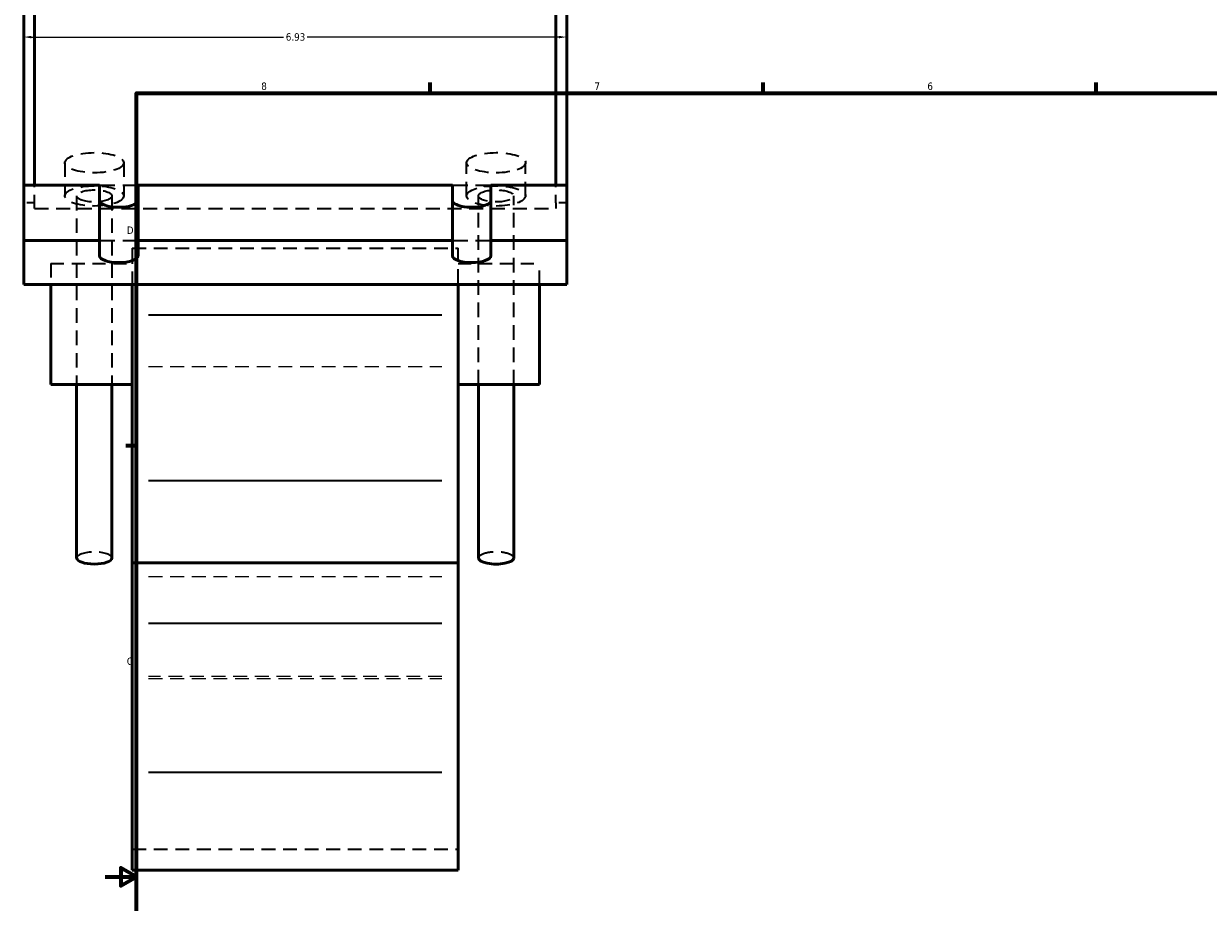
# Model space of a CAD drawing. Header units: inches. Extents: x -0.9 to 57.5, y -1.4 to 52.3.
# Tile 2 of 6: x -0.9 to 14.2, y 10.7 to 21.9. Entities that reach past the tile are written whole.
import ezdxf

# ---------------------------------------------------------------- set-up
doc = ezdxf.new("R2010")
doc.units = ezdxf.units.IN
doc.header["$MEASUREMENT"] = 0
doc.linetypes.add('DASHED', pattern=[0.2067, 0.1654, -0.0413])
for name, color, linetype, lineweight in [('Border (ANSI)', 7, 'Continuous', 70), ('Dimension (ANSI)', 7, 'Continuous', 25), ('Hidden (ANSI)', 7, 'DASHED', 35), ('Hidden Narrow (ANSI)', 7, 'DASHED', 25), ('Visible (ANSI)', 7, 'Continuous', 50), ('Visible Narrow (ANSI)', 7, 'Continuous', 35)]:
    doc.layers.add(name, color=color, linetype=linetype, lineweight=lineweight)
doc.styles.add('Note Text (ANSI)', font='tahoma.ttf')
doc.dimstyles.new('Default (ANSI)', dxfattribs={"dimtxt": 0.094488, "dimasz": 0.098425, "dimexe": 0.125, "dimexo": 0.0625, "dimgap": 0.031496, "dimtad": 0, "dimtih": 1, "dimtoh": 1, "dimrnd": 1e-08, "dimzin": 4, "dimdsep": 46, "dimtxsty": 'Note Text (ANSI)', "dimcen": 0.09, "dimdle": 0.393701, "dimclrd": 256, "dimclre": 256, "dimclrt": 5, "dimadec": 0, "dimazin": 1, "dimtfac": 1, "dimtofl": 0, "dimtmove": 0, "dimatfit": 3, "dimfxl": 1, "dimtolj": 1, "dimtzin": 4, "dimlwd": -1, "dimlwe": -1, "dimarcsym": 0})

# ---------------------------------------------------------------- blocks, each defined once
blk = doc.blocks.new('Borders Default Border')
at = {"layer": 'Border (ANSI)'}
for p, q in [((4.25, 21), (4.25, 21.134)), ((8.5, 21), (8.5, 21.134)), ((12.75, 21), (12.75, 21.134)), ((0.5, 16.5), (0.366, 16.5))]:
    blk.add_line(p, q, dxfattribs=at)
at = {"layer": 'Border (ANSI)', "flags": 128}
for points in [[(0.5, 1), (0.5, 21), (33.5, 21), (33.5, 1), (0.5, 1)], [(0.1, 11), (0.5, 11), (0.3, 11.115), (0.3, 10.885), (0.5, 11)]]:
    blk.add_lwpolyline(points, dxfattribs=at)
at = {"layer": 'Border (ANSI)', "color": 5, "true_color": 0x0000ff, "char_height": 0.0945, "attachment_point": 7, "style": 'Note Text (ANSI)'}
for s, insert in [('8', (2.094, 21.038)), ('7', (6.346, 21.04)), ('6', (10.595, 21.038)), ('D', (0.378, 19.203)), ('C', (0.378, 13.701))]:
    blk.add_mtext(s, dxfattribs=dict(at, insert=insert))
blk = doc.blocks.new('*D6')
at = {"layer": 'Defpoints', "color": 0, "transparency": 16777216}
for p in [(5.992, 21.714), (-0.938, 21.362), (5.992, 21.362)]:
    blk.add_point(p, dxfattribs=at)
at = {"layer": 'Dimension (ANSI)', "transparency": 16777216}
for p, q in [((-0.84, 21.714), (2.376, 21.714)), ((5.893, 21.714), (2.678, 21.714))]:
    blk.add_line(p, q, dxfattribs=at)
for points in [[(-0.84, 21.73), (-0.84, 21.698), (-0.938, 21.714)], [(5.893, 21.73), (5.893, 21.698), (5.992, 21.714)]]:
    blk.add_solid(points, dxfattribs=at)
at = {"layer": 'Dimension (ANSI)', "color": 5, "transparency": 16777216, "insert": (2.407, 21.763), "char_height": 0.0945, "attachment_point": 1, "style": 'Note Text (ANSI)'}
blk.add_mtext('\\A1;6.93', dxfattribs=at)

msp = doc.modelspace()

# ---------------------------------------------------------------- linework, layer by layer
at = {"layer": 'Hidden (ANSI)', "ltscale": 1.090763}
for p, q in [((-0.413, 20.111), (-0.413, 19.687)), ((0.338, 20.111), (0.338, 19.687)), ((4.715, 19.687), (4.715, 20.111)), ((5.467, 19.687), (5.467, 20.111))]:
    msp.add_line(p, q, dxfattribs=at)
at = {"layer": 'Hidden (ANSI)', "ltscale": 0.478564}
for p, q in [((-0.8, 19.601), (-0.8, 19.824)), ((5.853, 19.601), (5.853, 19.824))]:
    msp.add_line(p, q, dxfattribs=at)
at = {"layer": 'Hidden (ANSI)', "ltscale": 1.190131}
for p, q in [((0.029, 19.824), (0.521, 19.824)), ((4.533, 19.824), (5.025, 19.824)), ((0.029, 19.117), (0.521, 19.117)), ((4.533, 19.117), (5.025, 19.117))]:
    msp.add_line(p, q, dxfattribs=at)
at = {"layer": 'Hidden (ANSI)', "ltscale": 1.126799}
for p, q in [((-0.263, 19.687), (-0.263, 17.28)), ((0.188, 19.687), (0.188, 17.28)), ((4.865, 17.28), (4.865, 19.687)), ((5.316, 17.28), (5.316, 19.687))]:
    msp.add_line(p, q, dxfattribs=at)
at = {"layer": 'Hidden (ANSI)', "ltscale": 0.263891}
for p, q in [((-0.8, 19.601), (-0.938, 19.601)), ((5.992, 19.601), (5.853, 19.601))]:
    msp.add_line(p, q, dxfattribs=at)
at = {"layer": 'Hidden (ANSI)', "ltscale": 0.411831}
for p, q in [((-0.8, 19.527), (-0.8, 19.601)), ((5.853, 19.601), (5.853, 19.527))]:
    msp.add_line(p, q, dxfattribs=at)
at = {"layer": 'Hidden (ANSI)', "ltscale": 1.072859}
msp.add_line((-0.8, 19.527), (5.853, 19.527), dxfattribs=at)
at = {"layer": 'Hidden (ANSI)', "ltscale": 1.195074}
for p, q in [((0.448, 19.019), (0.448, 18.556)), ((4.606, 18.556), (4.606, 19.019))]:
    msp.add_line(p, q, dxfattribs=at)
at = {"layer": 'Hidden (ANSI)', "ltscale": 1.058743}
for p, q in [((0.448, 19.019), (4.606, 19.019)), ((0.448, 11.352), (4.606, 11.352))]:
    msp.add_line(p, q, dxfattribs=at)
at = {"layer": 'Hidden (ANSI)', "ltscale": 1.073692}
for p, q in [((-0.592, 18.826), (-0.592, 18.556)), ((5.645, 18.556), (5.645, 18.826))]:
    msp.add_line(p, q, dxfattribs=at)
at = {"layer": 'Hidden (ANSI)', "ltscale": 1.005805}
for p, q in [((-0.592, 18.826), (0.448, 18.826)), ((4.606, 18.826), (5.645, 18.826))]:
    msp.add_line(p, q, dxfattribs=at)
at = {"layer": 'Hidden (ANSI)', "ltscale": 1.038404}
for centre, major_axis in [((-0.037, 20.111), (0.376, 0)), ((5.091, 20.111), (-0.376, 0)), ((-0.037, 19.687), (0.376, 0)), ((5.091, 19.687), (-0.376, 0))]:
    msp.add_ellipse(centre, major_axis=major_axis, ratio=0.34202, dxfattribs=at)
at = {"layer": 'Hidden (ANSI)', "ltscale": 1.142244}
for centre, major_axis in [((-0.037, 19.687), (0.225, 0)), ((5.091, 19.687), (-0.225, 0))]:
    msp.add_ellipse(centre, major_axis=major_axis, ratio=0.34202, dxfattribs=at)
for centre, major_axis, start_param, end_param in [((-0.037, 15.067), (-0.225, 0), 3.141593, 6.283185), ((5.091, 15.067), (0.225, 0), 0, 3.141593)]:
    msp.add_ellipse(centre, major_axis=major_axis, ratio=0.34202, start_param=start_param, end_param=end_param, dxfattribs=at)
at = {"layer": 'Hidden Narrow (ANSI)', "ltscale": 1.06497}
for p, q in [((0.656, 17.51), (4.398, 17.51)), ((0.656, 14.83), (4.398, 14.83)), ((4.398, 13.555), (0.656, 13.555)), ((0.656, 13.53), (4.398, 13.53))]:
    msp.add_line(p, q, dxfattribs=at)
at = {"layer": 'Visible (ANSI)'}
for p, q in [((-0.938, 19.824), (-0.938, 23.123)), ((-0.8, 19.824), (-0.8, 23.123)), ((5.853, 19.824), (5.853, 23.123)), ((5.992, 19.824), (5.992, 23.123)), ((-0.938, 19.824), (0.029, 19.824)), ((-0.938, 19.117), (-0.938, 19.824)), ((0.029, 19.117), (0.029, 19.824)), ((0.521, 19.824), (4.533, 19.824)), ((0.521, 19.824), (0.521, 19.117)), ((4.533, 19.117), (4.533, 19.824)), ((5.025, 19.824), (5.992, 19.824)), ((5.025, 19.824), (5.025, 19.117)), ((5.992, 19.117), (5.992, 19.824)), ((-0.938, 19.117), (0.029, 19.117)), ((-0.938, 18.556), (-0.938, 19.117)), ((0.029, 18.921), (0.029, 19.117)), ((0.521, 19.117), (4.533, 19.117)), ((0.521, 19.117), (0.521, 18.921)), ((4.533, 18.921), (4.533, 19.117)), ((5.025, 19.117), (5.992, 19.117)), ((5.025, 19.117), (5.025, 18.921)), ((5.992, 19.117), (5.992, 18.556)), ((5.992, 18.556), (-0.938, 18.556)), ((-0.592, 18.556), (-0.592, 17.28)), ((0.448, 18.556), (0.448, 18.172)), ((4.606, 18.172), (4.606, 18.556)), ((5.645, 17.28), (5.645, 18.556)), ((0.448, 16.057), (0.448, 18.172)), ((4.606, 18.172), (4.606, 16.057)), ((-0.592, 17.28), (0.448, 17.28)), ((-0.263, 17.28), (-0.263, 15.067)), ((0.188, 17.28), (0.188, 15.067)), ((4.606, 17.28), (5.645, 17.28)), ((4.865, 15.067), (4.865, 17.28)), ((5.316, 15.067), (5.316, 17.28)), ((0.448, 15.006), (0.448, 16.057)), ((4.606, 16.057), (4.606, 15.006)), ((0.448, 15.006), (0.448, 14.237)), ((0.448, 15.006), (4.606, 15.006)), ((4.606, 14.237), (4.606, 15.006)), ((0.448, 12.334), (0.448, 14.237)), ((4.606, 14.237), (4.606, 12.334)), ((0.448, 12.334), (0.448, 11.084)), ((4.606, 11.084), (4.606, 12.334)), ((0.448, 11.084), (4.606, 11.084))]:
    msp.add_line(p, q, dxfattribs=at)
for centre, major_axis, start_param, end_param in [((0.275, 19.627), (-0.246, 0), 0, 3.141593), ((4.779, 19.627), (-0.246, 0), 0, 3.141593), ((0.275, 18.921), (0.246, 0), 3.141593, 6.283185), ((4.779, 18.921), (0.246, 0), 3.141593, 6.283185), ((-0.037, 15.067), (0.225, 0), 3.141593, 6.283185), ((5.091, 15.067), (-0.225, 0), 0, 3.141593)]:
    msp.add_ellipse(centre, major_axis=major_axis, ratio=0.34202, start_param=start_param, end_param=end_param, dxfattribs=at)
at = {"layer": 'Visible Narrow (ANSI)'}
for p, q in [((0.656, 18.172), (4.398, 18.172)), ((0.656, 16.057), (4.398, 16.057)), ((0.656, 14.237), (4.398, 14.237)), ((0.656, 12.334), (4.398, 12.334))]:
    msp.add_line(p, q, dxfattribs=at)

# ---------------------------------------------------------------- block references
msp.add_blockref('Borders Default Border', (0, 0))

# ---------------------------------------------------------------- dimensions: what is measured, and where the dimension line sits
at = {"layer": 'Dimension (ANSI)'}
dim = msp.add_linear_dim(base=(5.992, 21.714), p1=(-0.938, 21.362), p2=(5.992, 21.362), angle=180, dimstyle='Default (ANSI)', override={"dimgap": 0.031496, "dimtih": 0, "dimtoh": 0, "dimdec": 2, "dimse1": 1, "dimse2": 1, "dimtol": 0, "dimlim": 0, "dimtp": 0, "dimtm": 0, "dimtdec": 2, "dimatfit": 1}, dxfattribs=at)
dim.commit()
dim.dimension.update_dxf_attribs({"geometry": '*D6', "text_midpoint": (2.527, 21.714), "dimtype": 160})

doc.saveas('drawing.dxf')
